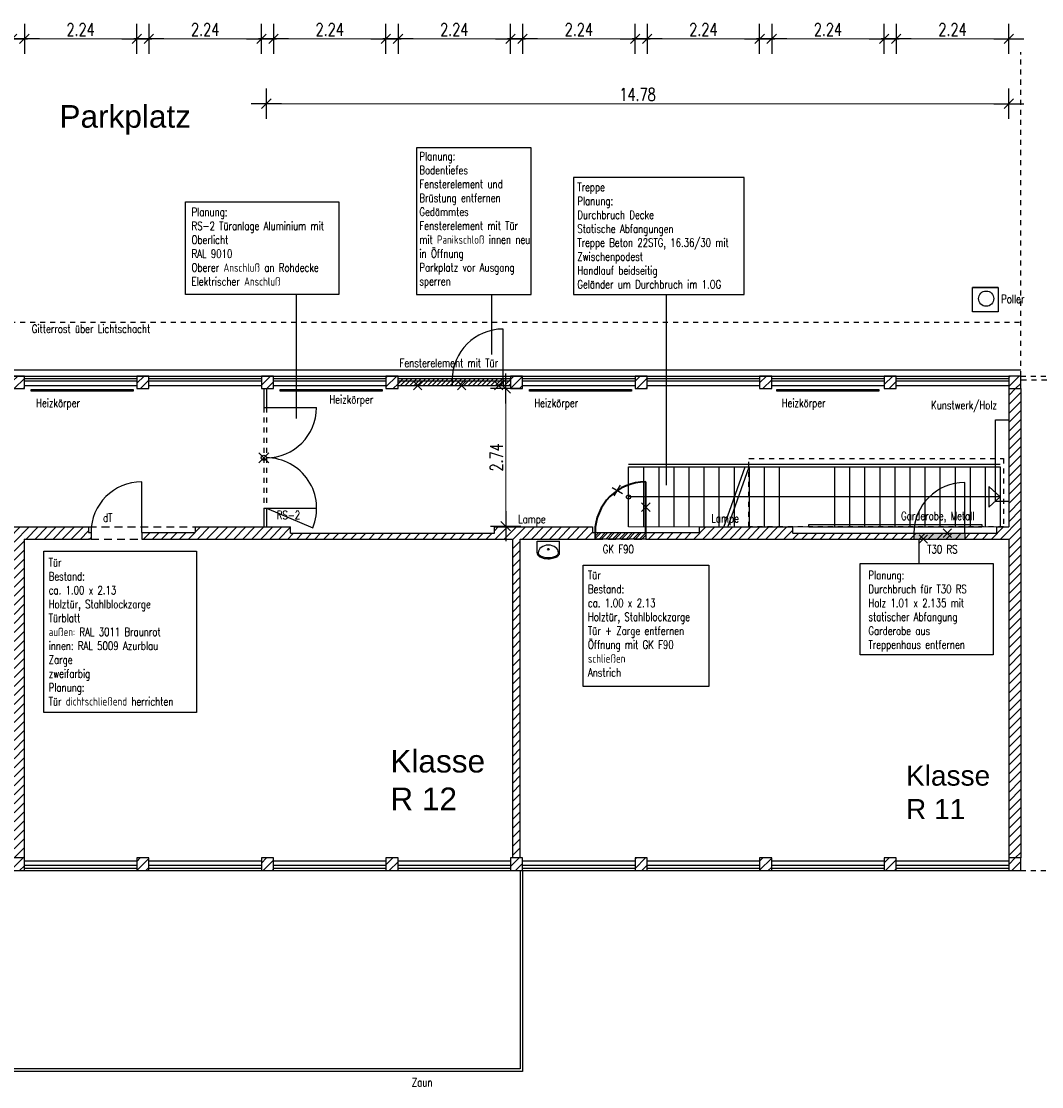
# Model space of a CAD drawing. Extents: x 30 to 188, y -145 to 605.
# Tile 9 of 23: x 75 to 95, y -7 to 14. Entities that reach past the tile are written whole.
import ezdxf

# ---------------------------------------------------------------- set-up
doc = ezdxf.new("R2010")
doc.units = 0
doc.header["$LTSCALE"] = 0.0125
doc.header["$PDMODE"] = 35
doc.header["$PDSIZE"] = 0.1
doc.linetypes.add('VERDECKT', pattern=[9.525, 6.35, -3.175])
for name, color, linetype in [('_dt', 10, 'Continuous'), ('A_Bemassung', 1, 'Continuous'), ('Abbruch', 50, 'Continuous'), ('Ansicht', 1, 'Continuous'), ('Fenster', 7, 'Continuous'), ('Grundriß', 2, 'Continuous'), ('Masznahmen', 7, 'Continuous'), ('Neubau', 10, 'Continuous'), ('Raumbezeichnung', 2, 'Continuous'), ('Schraffur', 8, 'Continuous'), ('Text', 7, 'Continuous'), ('Türen', 1, 'Continuous'), ('Unterzüge', 9, 'VERDECKT'), ('Versetzen', 80, 'Continuous'), ('Waschbecken', 9, 'Continuous')]:
    doc.layers.add(name, color=color, linetype=linetype)
doc.layers.add('A_Bemassungspunkte', color=1, linetype='Continuous', plot=False)
doc.styles.add('ROMAN', font='ARIAL.TTF')
doc.styles.add('romans-07', font='Romans.shx', dxfattribs={"width": 0.75})
doc.dimstyles.new('AEC Bemassung 1-100', dxfattribs={"dimtxt": 0.25, "dimasz": 0.3, "dimexe": 0.125, "dimexo": 0, "dimgap": 0.06, "dimtad": 1, "dimdec": 3, "dimrnd": 0.005, "dimzin": 12, "dimdsep": 46, "dimtxsty": 'romans-07', "dimblk": 'BPTICK', "dimcen": 0.125, "dimdle": 0.0625, "dimse1": 1, "dimse2": 1, "dimclrd": 1, "dimclre": 6, "dimclrt": 7, "dimazin": 0, "dimtfac": 1, "dimtdec": 3, "dimtix": 1, "dimtmove": 2, "dimatfit": 2, "dimldrblk": 'BPTICK', "dimfxl": 0, "dimtolj": 1, "dimtzin": 0, "dimlwd": 18, "dimlwe": 18, "dimarcsym": 0})

# ---------------------------------------------------------------- blocks, each defined once
blk = doc.blocks.new('SYMBOL_Waschbecken_1_2D')
for p, q in [((-0.225, -0.015), (0.225, -0.015)), ((-0.225, -0.248), (-0.225, -0.015)), ((0.225, -0.248), (0.225, -0.015))]:
    blk.add_line(p, q)
blk.add_circle((-0.001, -0.177), 0.0173)
for ratio, start_param, end_param in [(0.753549, 3.141593, 6.283185), (0.470674, 0, 3.141593)]:
    blk.add_ellipse((0, -0.248), major_axis=(-0.202, 0), ratio=ratio, start_param=start_param, end_param=end_param)
blk.add_open_spline([(-0.225, -0.248), (-0.225, -0.253), (-0.224, -0.257), (-0.223, -0.267), (-0.221, -0.271), (-0.217, -0.28), (-0.215, -0.284), (-0.21, -0.292), (-0.207, -0.296), (-0.197, -0.307), (-0.189, -0.314), (-0.172, -0.326), (-0.163, -0.331), (-0.142, -0.341), (-0.131, -0.345), (-0.107, -0.353), (-0.094, -0.356), (-0.069, -0.361), (-0.055, -0.363), (-0.021, -0.366), (0.001, -0.366), (0.043, -0.364), (0.063, -0.362), (0.102, -0.354), (0.121, -0.349), (0.15, -0.337), (0.162, -0.332), (0.181, -0.32), (0.189, -0.314), (0.201, -0.303), (0.206, -0.297), (0.214, -0.286), (0.218, -0.28), (0.222, -0.268), (0.224, -0.263), (0.225, -0.254), (0.225, -0.251), (0.225, -0.248)], degree=3, knots=[0, 0, 0, 0, 0.099114, 0.099114, 0.198227, 0.198227, 0.297341, 0.297341, 0.396455, 0.396455, 0.592207, 0.592207, 0.78796, 0.78796, 0.983712, 0.983712, 1.179465, 1.179465, 1.375217, 1.375217, 1.672137, 1.672137, 1.969056, 1.969056, 2.265976, 2.265976, 2.486894, 2.486894, 2.671702, 2.671702, 2.816525, 2.816525, 2.961349, 2.961349, 3.07256, 3.07256, 3.141593, 3.141593, 3.141593, 3.141593])
blk = doc.blocks.new('Akreuz')
at = {"layer": 'Abbruch', "color": 7}
for p, q in [((-0.12, 0), (0.12, 0)), ((0, 0.12), (0, -0.12))]:
    blk.add_line(p, q, dxfattribs=at)
blk = doc.blocks.new('BPTICK')
at = {"color": 0, "linetype": 'ByBlock'}
for p, q in [((0, -1), (0, 1)), ((-1, 0), (1, 0))]:
    blk.add_line(p, q, dxfattribs=at)
at = {"color": 2, "linetype": 'ByBlock'}
blk.add_line((-0.312, -0.312), (0.312, 0.312), dxfattribs=at)
blk = doc.blocks.new('*D96')
at = {"layer": 'A_Bemassung', "color": 1, "lineweight": 18}
blk.add_line((84.15, 6.714), (84.15, 4.576), dxfattribs=at)
at = {"layer": 'Defpoints', "color": 0}
for p in [(84.366, 7.014), (84.15, 4.276), (84.398, 4.276)]:
    blk.add_point(p, dxfattribs=at)
at = {"layer": 'A_Bemassung', "color": 1, "lineweight": 18, "xscale": 0.3, "yscale": 0.3, "zscale": 0.3}
for p, rotation in [((84.15, 7.014), 90), ((84.15, 4.276), 270)]:
    blk.add_blockref('BPTICK', p, dxfattribs=dict(at, rotation=rotation))
at = {"layer": 'A_Bemassung', "color": 7, "insert": (83.965, 5.645), "char_height": 0.25, "attachment_point": 5, "rotation": 90, "style": 'romans-07'}
blk.add_mtext('\\A1;2.74', dxfattribs=at)
blk = doc.blocks.new('*D97')
at = {"layer": 'A_Bemassung', "color": 1, "lineweight": 18}
blk.add_line((79.684, 12.685), (93.866, 12.685), dxfattribs=at)
at = {"layer": 'Defpoints', "color": 0}
for p in [(94.166, 13.137), (94.166, 12.685), (79.384, 12.254)]:
    blk.add_point(p, dxfattribs=at)
at = {"layer": 'A_Bemassung', "color": 1, "lineweight": 18, "xscale": 0.3, "yscale": 0.3, "zscale": 0.3, "rotation": 180}
blk.add_blockref('BPTICK', (79.384, 12.685), dxfattribs=at)
at = {"layer": 'A_Bemassung', "color": 1, "lineweight": 18, "xscale": 0.3, "yscale": 0.3, "zscale": 0.3}
blk.add_blockref('BPTICK', (94.166, 12.685), dxfattribs=at)
at = {"layer": 'A_Bemassung', "color": 7, "insert": (86.775, 12.87), "char_height": 0.25, "attachment_point": 5, "style": 'romans-07'}
blk.add_mtext('\\A1;14.78', dxfattribs=at)
blk = doc.blocks.new('*D101')
at = {"layer": 'A_Bemassung', "color": 1, "lineweight": 18}
blk.add_line((72.386, 13.976), (74.026, 13.976), dxfattribs=at)
at = {"layer": 'Defpoints', "color": 0}
for p in [(74.326, 13.976), (72.086, 7.264), (74.326, 7.264)]:
    blk.add_point(p, dxfattribs=at)
at = {"layer": 'A_Bemassung', "color": 1, "lineweight": 18, "xscale": 0.3, "yscale": 0.3, "zscale": 0.3, "rotation": 180}
blk.add_blockref('BPTICK', (72.086, 13.976), dxfattribs=at)
at = {"layer": 'A_Bemassung', "color": 1, "lineweight": 18, "xscale": 0.3, "yscale": 0.3, "zscale": 0.3}
blk.add_blockref('BPTICK', (74.326, 13.976), dxfattribs=at)
at = {"layer": 'A_Bemassung', "color": 7, "insert": (73.206, 14.161), "char_height": 0.25, "attachment_point": 5, "style": 'romans-07'}
blk.add_mtext('\\A1;2.24', dxfattribs=at)
blk = doc.blocks.new('*D102')
at = {"layer": 'A_Bemassung', "color": 1, "lineweight": 18}
blk.add_line((74.866, 13.976), (76.506, 13.976), dxfattribs=at)
at = {"layer": 'Defpoints', "color": 0}
for p in [(76.806, 13.976), (74.566, 7.264), (76.806, 7.264)]:
    blk.add_point(p, dxfattribs=at)
at = {"layer": 'A_Bemassung', "color": 1, "lineweight": 18, "xscale": 0.3, "yscale": 0.3, "zscale": 0.3, "rotation": 180}
blk.add_blockref('BPTICK', (74.566, 13.976), dxfattribs=at)
at = {"layer": 'A_Bemassung', "color": 1, "lineweight": 18, "xscale": 0.3, "yscale": 0.3, "zscale": 0.3}
blk.add_blockref('BPTICK', (76.806, 13.976), dxfattribs=at)
at = {"layer": 'A_Bemassung', "color": 7, "insert": (75.686, 14.161), "char_height": 0.25, "attachment_point": 5, "style": 'romans-07'}
blk.add_mtext('\\A1;2.24', dxfattribs=at)
blk = doc.blocks.new('*D103')
at = {"layer": 'A_Bemassung', "color": 1, "lineweight": 18}
blk.add_line((77.346, 13.976), (78.986, 13.976), dxfattribs=at)
at = {"layer": 'Defpoints', "color": 0}
for p in [(79.286, 13.976), (77.046, 7.264), (79.286, 7.264)]:
    blk.add_point(p, dxfattribs=at)
at = {"layer": 'A_Bemassung', "color": 1, "lineweight": 18, "xscale": 0.3, "yscale": 0.3, "zscale": 0.3, "rotation": 180}
blk.add_blockref('BPTICK', (77.046, 13.976), dxfattribs=at)
at = {"layer": 'A_Bemassung', "color": 1, "lineweight": 18, "xscale": 0.3, "yscale": 0.3, "zscale": 0.3}
blk.add_blockref('BPTICK', (79.286, 13.976), dxfattribs=at)
at = {"layer": 'A_Bemassung', "color": 7, "insert": (78.166, 14.161), "char_height": 0.25, "attachment_point": 5, "style": 'romans-07'}
blk.add_mtext('\\A1;2.24', dxfattribs=at)
blk = doc.blocks.new('*D104')
at = {"layer": 'A_Bemassung', "color": 1, "lineweight": 18}
blk.add_line((79.826, 13.976), (81.466, 13.976), dxfattribs=at)
at = {"layer": 'Defpoints', "color": 0}
for p in [(81.766, 13.976), (79.526, 7.264), (81.766, 7.264)]:
    blk.add_point(p, dxfattribs=at)
at = {"layer": 'A_Bemassung', "color": 1, "lineweight": 18, "xscale": 0.3, "yscale": 0.3, "zscale": 0.3, "rotation": 180}
blk.add_blockref('BPTICK', (79.526, 13.976), dxfattribs=at)
at = {"layer": 'A_Bemassung', "color": 1, "lineweight": 18, "xscale": 0.3, "yscale": 0.3, "zscale": 0.3}
blk.add_blockref('BPTICK', (81.766, 13.976), dxfattribs=at)
at = {"layer": 'A_Bemassung', "color": 7, "insert": (80.646, 14.161), "char_height": 0.25, "attachment_point": 5, "style": 'romans-07'}
blk.add_mtext('\\A1;2.24', dxfattribs=at)
blk = doc.blocks.new('*D105')
at = {"layer": 'A_Bemassung', "color": 1, "lineweight": 18}
blk.add_line((82.306, 13.976), (83.946, 13.976), dxfattribs=at)
at = {"layer": 'Defpoints', "color": 0}
for p in [(84.246, 13.976), (82.006, 7.264), (84.246, 7.264)]:
    blk.add_point(p, dxfattribs=at)
at = {"layer": 'A_Bemassung', "color": 1, "lineweight": 18, "xscale": 0.3, "yscale": 0.3, "zscale": 0.3, "rotation": 180}
blk.add_blockref('BPTICK', (82.006, 13.976), dxfattribs=at)
at = {"layer": 'A_Bemassung', "color": 1, "lineweight": 18, "xscale": 0.3, "yscale": 0.3, "zscale": 0.3}
blk.add_blockref('BPTICK', (84.246, 13.976), dxfattribs=at)
at = {"layer": 'A_Bemassung', "color": 7, "insert": (83.126, 14.161), "char_height": 0.25, "attachment_point": 5, "style": 'romans-07'}
blk.add_mtext('\\A1;2.24', dxfattribs=at)
blk = doc.blocks.new('*D106')
at = {"layer": 'A_Bemassung', "color": 1, "lineweight": 18}
blk.add_line((84.786, 13.976), (86.426, 13.976), dxfattribs=at)
at = {"layer": 'Defpoints', "color": 0}
for p in [(86.726, 13.976), (84.486, 7.264), (86.726, 7.264)]:
    blk.add_point(p, dxfattribs=at)
at = {"layer": 'A_Bemassung', "color": 1, "lineweight": 18, "xscale": 0.3, "yscale": 0.3, "zscale": 0.3, "rotation": 180}
blk.add_blockref('BPTICK', (84.486, 13.976), dxfattribs=at)
at = {"layer": 'A_Bemassung', "color": 1, "lineweight": 18, "xscale": 0.3, "yscale": 0.3, "zscale": 0.3}
blk.add_blockref('BPTICK', (86.726, 13.976), dxfattribs=at)
at = {"layer": 'A_Bemassung', "color": 7, "insert": (85.606, 14.161), "char_height": 0.25, "attachment_point": 5, "style": 'romans-07'}
blk.add_mtext('\\A1;2.24', dxfattribs=at)
blk = doc.blocks.new('*D107')
at = {"layer": 'A_Bemassung', "color": 1, "lineweight": 18}
blk.add_line((87.266, 13.976), (88.906, 13.976), dxfattribs=at)
at = {"layer": 'Defpoints', "color": 0}
for p in [(89.206, 13.976), (86.966, 7.264), (89.206, 7.264)]:
    blk.add_point(p, dxfattribs=at)
at = {"layer": 'A_Bemassung', "color": 1, "lineweight": 18, "xscale": 0.3, "yscale": 0.3, "zscale": 0.3, "rotation": 180}
blk.add_blockref('BPTICK', (86.966, 13.976), dxfattribs=at)
at = {"layer": 'A_Bemassung', "color": 1, "lineweight": 18, "xscale": 0.3, "yscale": 0.3, "zscale": 0.3}
blk.add_blockref('BPTICK', (89.206, 13.976), dxfattribs=at)
at = {"layer": 'A_Bemassung', "color": 7, "insert": (88.086, 14.161), "char_height": 0.25, "attachment_point": 5, "style": 'romans-07'}
blk.add_mtext('\\A1;2.24', dxfattribs=at)
blk = doc.blocks.new('*D108')
at = {"layer": 'A_Bemassung', "color": 1, "lineweight": 18}
blk.add_line((89.746, 13.976), (91.386, 13.976), dxfattribs=at)
at = {"layer": 'Defpoints', "color": 0}
for p in [(91.686, 13.976), (89.446, 7.264), (91.686, 7.264)]:
    blk.add_point(p, dxfattribs=at)
at = {"layer": 'A_Bemassung', "color": 1, "lineweight": 18, "xscale": 0.3, "yscale": 0.3, "zscale": 0.3, "rotation": 180}
blk.add_blockref('BPTICK', (89.446, 13.976), dxfattribs=at)
at = {"layer": 'A_Bemassung', "color": 1, "lineweight": 18, "xscale": 0.3, "yscale": 0.3, "zscale": 0.3}
blk.add_blockref('BPTICK', (91.686, 13.976), dxfattribs=at)
at = {"layer": 'A_Bemassung', "color": 7, "insert": (90.566, 14.161), "char_height": 0.25, "attachment_point": 5, "style": 'romans-07'}
blk.add_mtext('\\A1;2.24', dxfattribs=at)
blk = doc.blocks.new('*D109')
at = {"layer": 'A_Bemassung', "color": 1, "lineweight": 18}
blk.add_line((92.226, 13.976), (93.866, 13.976), dxfattribs=at)
at = {"layer": 'Defpoints', "color": 0}
for p in [(94.166, 13.976), (91.926, 7.264), (94.166, 7.264)]:
    blk.add_point(p, dxfattribs=at)
at = {"layer": 'A_Bemassung', "color": 1, "lineweight": 18, "xscale": 0.3, "yscale": 0.3, "zscale": 0.3, "rotation": 180}
blk.add_blockref('BPTICK', (91.926, 13.976), dxfattribs=at)
at = {"layer": 'A_Bemassung', "color": 1, "lineweight": 18, "xscale": 0.3, "yscale": 0.3, "zscale": 0.3}
blk.add_blockref('BPTICK', (94.166, 13.976), dxfattribs=at)
at = {"layer": 'A_Bemassung', "color": 7, "insert": (93.046, 14.161), "char_height": 0.25, "attachment_point": 5, "style": 'romans-07'}
blk.add_mtext('\\A1;2.24', dxfattribs=at)

msp = doc.modelspace()

# ---------------------------------------------------------------- hatches: boundary and pattern name
at = {"layer": 'Abbruch'}
h = msp.add_hatch(dxfattribs=at)
h.set_pattern_fill('ANSI31', color=256, scale=0.02, style=0)
h.paths.add_polyline_path([(83.0867, 7.1885, -0.0061888), (83.087, 7.2135), (82.006, 7.2135), (82.006, 7.1635), (83.0867, 7.1635)])
h.paths.add_polyline_path([(83.0867, 7.1635), (82.006, 7.1635), (82.006, 7.0735), (83.0867, 7.0735)])
h.paths.add_polyline_path([(84.0967, 7.2135), (83.087, 7.2135, 0.0061888), (83.0867, 7.1885), (83.0867, 7.1635), (84.0967, 7.1635), (84.0967, 7.1885)])
h.paths.add_polyline_path([(84.0967, 7.1635), (83.0867, 7.1635), (83.0867, 7.0735), (84.0967, 7.0735)])
h.paths.add_polyline_path([(84.246, 7.2135), (84.0967, 7.2135), (84.0967, 7.1885), (84.0967, 7.1635), (84.246, 7.1635)])
h.paths.add_polyline_path([(84.246, 7.1635), (84.0967, 7.1635), (84.0967, 7.0735), (84.246, 7.0735)])
msp.add_hatch(color=256, dxfattribs=at).paths.add_polyline_path([(92.2787, 4.1335), (92.2787, 4.0185), (93.2887, 4.0185), (93.2887, 4.1335)])
at = {"layer": 'Neubau'}
h = msp.add_hatch(dxfattribs=at)
h.set_pattern_fill('ANSI32', color=256, scale=0.01, angle=180, style=0)
h.paths.add_polyline_path([(86.9385, 4.1485), (85.9285, 4.1485), (85.9285, 4.0185), (86.9385, 4.0185)])
at = {"layer": 'Schraffur'}
h = msp.add_hatch(dxfattribs=at)
h.set_pattern_fill('ANSI31', color=256, scale=0.04, angle=180, style=0)
h.paths.add_polyline_path([(67.126, 7.2635), (66.886, 7.2635), (66.886, 7.0135), (67.126, 7.0135)])
h.paths.add_polyline_path([(69.606, 7.2635), (69.366, 7.2635), (69.366, 7.0135), (69.606, 7.0135)])
h.paths.add_polyline_path([(72.086, 7.2635), (71.846, 7.2635), (71.846, 7.0135), (72.086, 7.0135)])
h.paths.add_polyline_path([(74.566, 7.2635), (74.326, 7.2635), (74.326, 7.0135), (74.566, 7.0135)])
h.paths.add_polyline_path([(77.046, 7.2635), (76.806, 7.2635), (76.806, 7.0135), (77.046, 7.0135)])
h.paths.add_polyline_path([(79.526, 7.2635), (79.286, 7.2635), (79.286, 7.0135), (79.526, 7.0135)])
h.paths.add_polyline_path([(64.646, 7.2635), (64.281, 7.2635), (64.281, 7.4635), (63.831, 7.4635), (63.831, 7.0135), (64.646, 7.0135)])
h.paths.add_polyline_path([(64.2385, 12.5385), (63.9985, 12.5385), (63.9985, 9.2135), (64.031, 9.2135), (64.2385, 9.2135)])
h = msp.add_hatch(dxfattribs=at)
h.set_pattern_fill('ANSI31', color=256, scale=0.04, angle=180, style=0)
h.paths.add_polyline_path([(91.926, 7.2635), (91.686, 7.2635), (91.686, 7.0135), (91.926, 7.0135)])
h.paths.add_polyline_path([(94.406, 7.2635), (94.166, 7.2635), (94.166, 7.0135), (94.406, 7.0135)])
h.paths.add_polyline_path([(89.446, 7.2635), (89.206, 7.2635), (89.206, 7.0135), (89.446, 7.0135)])
h.paths.add_polyline_path([(86.966, 7.2635), (86.726, 7.2635), (86.726, 7.0135), (86.966, 7.0135)])
h.paths.add_polyline_path([(84.486, 7.2635), (84.246, 7.2635), (84.246, 7.0135), (84.486, 7.0135)])
h.paths.add_polyline_path([(82.006, 7.2635), (81.766, 7.2635), (81.766, 7.0135), (82.006, 7.0135)])
h = msp.add_hatch(dxfattribs=at)
h.set_pattern_fill('ANSI31', color=256, scale=0.04, angle=180, style=0)
h.paths.add_polyline_path([(94.166, 4.2585), (93.926, 4.2585), (93.926, 4.1335), (93.2887, 4.1335), (93.2887, 4.0185), (94.166, 4.0185), (94.166, -2.3315), (94.406, -2.3315), (94.406, 7.0135), (94.166, 7.0135)])
h = msp.add_hatch(dxfattribs=at)
h.set_pattern_fill('ANSI31', color=256, scale=0.04, angle=180, style=0)
h.paths.add_polyline_path([(75.8935, 4.1485), (75.841, 4.1485), (75.841, 4.2585), (72.961, 4.2585), (72.961, 4.1485), (71.8985, 4.1485), (71.8985, 4.0185), (74.361, 4.0185), (74.361, -2.3315), (74.561, -2.3315), (74.561, 4.0185), (75.861, 4.0185), (75.8935, 4.0185)])
h = msp.add_hatch(dxfattribs=at)
h.set_pattern_fill('ANSI31', color=256, scale=0.04, angle=180, style=0)
h.paths.add_polyline_path([(85.9285, 4.1485), (85.876, 4.1485), (85.876, 4.2585), (83.926, 4.2585), (83.926, 4.1335), (79.866, 4.1335), (79.866, 4.2585), (77.966, 4.2585), (77.966, 4.1485), (76.9035, 4.1485), (76.9035, 4.0185), (84.291, 4.0185), (84.291, -2.3315), (84.441, -2.3315), (84.441, 4.0185), (85.9285, 4.0185)])
h = msp.add_hatch(dxfattribs=at)
h.set_pattern_fill('ANSI31', color=256, scale=0.04, angle=180, style=0)
h.paths.add_polyline_path([(92.4346, 4.1335), (89.866, 4.1335), (89.866, 4.2585), (88.001, 4.2585), (88.001, 4.1485), (86.9385, 4.1485), (86.9385, 4.0185), (86.9526, 4.0185), (92.4346, 4.0185)])
h.paths.add_polyline_path([(92.4346, 4.1335), (92.4346, 4.0185), (93.4446, 4.0185), (93.4446, 4.1335)])
h = msp.add_hatch(dxfattribs=at)
h.set_pattern_fill('ANSI31', color=256, scale=0.04, angle=180, style=0)
h.paths.add_polyline_path([(72.086, -2.3315), (71.846, -2.3315), (71.846, -2.5815), (72.086, -2.5815)])
h.paths.add_polyline_path([(74.566, -2.3315), (74.326, -2.3315), (74.326, -2.5815), (74.566, -2.5815)])
h = msp.add_hatch(dxfattribs=at)
h.set_pattern_fill('ANSI31', color=256, scale=0.04, angle=180, style=0)
h.paths.add_polyline_path([(77.046, -2.3315), (76.806, -2.3315), (76.806, -2.5815), (77.046, -2.5815)])
h.paths.add_polyline_path([(79.526, -2.3315), (79.286, -2.3315), (79.286, -2.5815), (79.526, -2.5815)])
h.paths.add_polyline_path([(82.006, -2.3315), (81.766, -2.3315), (81.766, -2.5815), (82.006, -2.5815)])
h = msp.add_hatch(dxfattribs=at)
h.set_pattern_fill('ANSI31', color=256, scale=0.04, angle=180, style=0)
h.paths.add_polyline_path([(84.486, -2.3315), (84.246, -2.3315), (84.246, -2.5815), (84.486, -2.5815)])
h.paths.add_polyline_path([(86.966, -2.3315), (86.726, -2.3315), (86.726, -2.5815), (86.966, -2.5815)])
h.paths.add_polyline_path([(89.446, -2.3315), (89.206, -2.3315), (89.206, -2.5815), (89.446, -2.5815)])
h.paths.add_polyline_path([(91.926, -2.3315), (91.686, -2.3315), (91.686, -2.5815), (91.926, -2.5815)])
h.paths.add_polyline_path([(94.406, -2.3315), (94.166, -2.3315), (94.166, -2.5815), (94.406, -2.5815)])

# ---------------------------------------------------------------- linework, layer by layer
at = {"layer": 'A_Bemassungspunkte'}
msp.add_point((79.3343, 5.636), dxfattribs=at)
at = {"layer": 'Abbruch', "lineweight": 40}
msp.add_line((86.9385, 4.1485), (86.9385, 5.1585), dxfattribs=at)
at = {"layer": 'Abbruch', "color": 7}
for p, q in [((92.2787, 4.1335), (92.2787, 4.0185)), ((93.2887, 4.1335), (93.2887, 4.0185))]:
    msp.add_line(p, q, dxfattribs=at)
at = {"layer": 'Abbruch', "lineweight": 40}
msp.add_arc((86.9385, 4.1485), 1.01, 90, 180, dxfattribs=at)
at = {"layer": 'Ansicht'}
for p, q in [((64.281, 7.3835), (94.406, 7.3835)), ((64.646, 7.2635), (94.166, 7.2635)), ((74.566, 7.0735), (76.806, 7.0735)), ((77.046, 7.0735), (79.286, 7.0735)), ((79.526, 7.0735), (81.766, 7.0735)), ((82.006, 7.0735), (84.246, 7.0735)), ((84.486, 7.0735), (86.726, 7.0735)), ((86.966, 7.0735), (89.206, 7.0735)), ((89.446, 7.0735), (91.686, 7.0735)), ((91.926, 7.0735), (94.166, 7.0735)), ((74.566, -2.3915), (76.806, -2.3915)), ((77.046, -2.3915), (79.286, -2.3915)), ((79.526, -2.3915), (81.766, -2.3915)), ((82.006, -2.3915), (84.246, -2.3915)), ((84.486, -2.3915), (86.726, -2.3915)), ((86.966, -2.3915), (89.206, -2.3915)), ((89.446, -2.3915), (91.686, -2.3915)), ((91.926, -2.3915), (94.166, -2.3915)), ((54.066, -2.5815), (94.166, -2.5815))]:
    msp.add_line(p, q, dxfattribs=at)
at = {"layer": 'Fenster'}
for p, q in [((74.566, 7.2135), (76.806, 7.2135)), ((77.046, 7.2135), (79.286, 7.2135)), ((79.526, 7.2135), (81.766, 7.2135)), ((84.486, 7.2135), (86.726, 7.2135)), ((86.966, 7.2135), (89.206, 7.2135)), ((89.446, 7.2135), (91.686, 7.2135)), ((91.926, 7.2135), (94.166, 7.2135)), ((76.806, 7.1635), (74.566, 7.1635)), ((79.286, 7.1635), (77.046, 7.1635)), ((81.766, 7.1635), (79.526, 7.1635)), ((86.726, 7.1635), (84.486, 7.1635)), ((89.206, 7.1635), (86.966, 7.1635)), ((91.686, 7.1635), (89.446, 7.1635)), ((94.166, 7.1635), (91.926, 7.1635)), ((76.806, -2.4815), (74.566, -2.4815)), ((74.566, -2.5315), (76.806, -2.5315)), ((79.286, -2.4815), (77.046, -2.4815)), ((77.046, -2.5315), (79.286, -2.5315)), ((81.766, -2.4815), (79.526, -2.4815)), ((79.526, -2.5315), (81.766, -2.5315)), ((84.246, -2.4815), (82.006, -2.4815)), ((82.006, -2.5315), (84.246, -2.5315)), ((86.726, -2.4815), (84.486, -2.4815)), ((84.486, -2.5315), (86.726, -2.5315)), ((89.206, -2.4815), (86.966, -2.4815)), ((86.966, -2.5315), (89.206, -2.5315)), ((91.686, -2.4815), (89.446, -2.4815)), ((89.446, -2.5315), (91.686, -2.5315)), ((94.166, -2.4815), (91.926, -2.4815)), ((91.926, -2.5315), (94.166, -2.5315))]:
    msp.add_line(p, q, dxfattribs=at)
for points in [[(93.4462, 9.029), (93.9578, 9.029), (93.9578, 9.029), (93.4462, 9.029)], [(93.4462, 9.029), (93.9546, 9.029), (93.9546, 8.5401), (93.4462, 8.5401)], [(74.7022, 6.9972), (76.7314, 6.9972), (76.7314, 6.9597), (74.7022, 6.9597)], [(79.6622, 6.9972), (81.6914, 6.9972), (81.6914, 6.9597), (79.6622, 6.9597)]]:
    msp.add_lwpolyline(points, close=True, dxfattribs=at)
msp.add_circle((93.7165, 8.8038), 0.1518, dxfattribs=at)
at = {"layer": 'Grundriß'}
for p, q in [((94.166, 7.0135), (94.166, 4.2585)), ((94.406, 7.0135), (94.406, -2.3315)), ((72.961, 4.2585), (75.841, 4.2585)), ((75.841, 4.2585), (75.841, 4.1485)), ((77.966, 4.2585), (77.966, 4.1485)), ((77.966, 4.2585), (79.866, 4.2585)), ((79.866, 4.1335), (79.866, 4.2585)), ((83.926, 4.1335), (83.926, 4.2585)), ((83.926, 4.2585), (85.876, 4.2585)), ((85.876, 4.2585), (85.876, 4.1485)), ((88.001, 4.2585), (88.001, 4.1485)), ((88.001, 4.2585), (89.866, 4.2585)), ((89.866, 4.1335), (89.866, 4.2585)), ((93.926, 4.1335), (93.926, 4.2585)), ((93.926, 4.2585), (94.166, 4.2585)), ((75.841, 4.1485), (75.8935, 4.1485)), ((75.8935, 4.1485), (75.8935, 4.0185)), ((76.9035, 4.1485), (77.966, 4.1485)), ((76.9035, 4.1485), (76.9035, 4.0185)), ((79.866, 4.1335), (83.926, 4.1335)), ((85.876, 4.1485), (85.9285, 4.1485)), ((85.9285, 4.1485), (85.9285, 4.0185)), ((86.9385, 4.1485), (88.001, 4.1485)), ((86.9385, 4.1485), (86.9385, 4.0185)), ((89.866, 4.1335), (93.926, 4.1335)), ((74.561, 4.0185), (74.561, -2.3315)), ((74.561, 4.0185), (75.861, 4.0185)), ((75.8935, 4.0185), (75.841, 4.0185)), ((76.9035, 4.0185), (84.291, 4.0185)), ((84.291, -2.3315), (84.291, 4.0185)), ((84.441, -2.3315), (84.441, 4.0185)), ((84.441, 4.0185), (85.9285, 4.0185)), ((86.9385, 4.0185), (94.166, 4.0185)), ((94.166, 4.0185), (94.166, -2.3315))]:
    msp.add_line(p, q, dxfattribs=at)
at = {"layer": 'Grundriß', "color": 7}
for p, q in [((84.436, -2.5815), (84.436, -6.5315)), ((84.486, -2.5815), (84.486, -6.5815)), ((84.436, -6.5315), (54.3404, -6.5315)), ((84.486, -6.5815), (54.2904, -6.5815))]:
    msp.add_line(p, q, dxfattribs=at)
at = {"layer": 'Grundriß'}
for points in [[(74.326, 7.2635), (74.326, 7.0135), (74.566, 7.0135), (74.566, 7.2635)], [(76.806, 7.2635), (76.806, 7.0135), (77.046, 7.0135), (77.046, 7.2635)], [(79.286, 7.2635), (79.286, 7.0135), (79.526, 7.0135), (79.526, 7.2635)], [(81.766, 7.2635), (81.766, 7.0135), (82.006, 7.0135), (82.006, 7.2635)], [(84.246, 7.2635), (84.246, 7.0135), (84.486, 7.0135), (84.486, 7.2635)], [(86.726, 7.2635), (86.726, 7.0135), (86.966, 7.0135), (86.966, 7.2635)], [(89.206, 7.2635), (89.206, 7.0135), (89.446, 7.0135), (89.446, 7.2635)], [(91.686, 7.2635), (91.686, 7.0135), (91.926, 7.0135), (91.926, 7.2635)], [(94.166, 7.2635), (94.166, 7.0135), (94.406, 7.0135), (94.406, 7.2635)], [(74.326, -2.3315), (74.326, -2.5815), (74.566, -2.5815), (74.566, -2.3315)], [(76.806, -2.3315), (76.806, -2.5815), (77.046, -2.5815), (77.046, -2.3315)], [(79.286, -2.3315), (79.286, -2.5815), (79.526, -2.5815), (79.526, -2.3315)], [(81.766, -2.3315), (81.766, -2.5815), (82.006, -2.5815), (82.006, -2.3315)], [(84.246, -2.3315), (84.246, -2.5815), (84.486, -2.5815), (84.486, -2.3315)], [(86.726, -2.3315), (86.726, -2.5815), (86.966, -2.5815), (86.966, -2.3315)], [(89.206, -2.3315), (89.206, -2.5815), (89.446, -2.5815), (89.446, -2.3315)], [(91.686, -2.3315), (91.686, -2.5815), (91.926, -2.5815), (91.926, -2.3315)], [(94.166, -2.3315), (94.166, -2.5815), (94.406, -2.5815), (94.406, -2.3315)]]:
    msp.add_lwpolyline(points, close=True, dxfattribs=at)
at = {"layer": 'Masznahmen'}
for p, q in [((79.975, 8.8894), (79.975, 6.4174)), ((83.8695, 8.8894), (83.8695, 7.6901)), ((87.3422, 8.8894), (87.3422, 5.0935)), ((92.3842, 3.5299), (92.3842, 4.0185))]:
    msp.add_line(p, q, dxfattribs=at)
for points in [[(82.3772, 8.8894), (84.6578, 8.8894), (84.6578, 11.8044), (82.3772, 11.8044)], [(85.5028, 8.8894), (88.8993, 8.8894), (88.8993, 11.2154), (85.5028, 11.2154)], [(77.7722, 10.7333), (80.8263, 10.7333), (80.8263, 8.8894), (77.7722, 8.8894)], [(74.9525, 3.7774), (77.9964, 3.7774), (77.9964, 0.5635), (74.9525, 0.5635)], [(85.6913, 3.497), (88.1959, 3.497), (88.1959, 1.0811), (85.6913, 1.0811)], [(91.2048, 3.5299), (93.8566, 3.5299), (93.8566, 1.7158), (91.2048, 1.7158)]]:
    msp.add_lwpolyline(points, close=True, dxfattribs=at)
at = {"layer": 'Neubau'}
for p, q in [((84.0967, 7.1885), (84.0967, 8.1985)), ((82.006, 7.2135), (84.246, 7.2135)), ((79.3343, 7.0135), (79.3343, 6.636)), ((79.3843, 7.0135), (79.3843, 6.636)), ((84.246, 7.1635), (82.006, 7.1635)), ((83.0867, 7.1885), (83.0867, 7.0735)), ((84.0967, 7.1885), (84.0967, 7.0735)), ((79.3343, 6.636), (80.3843, 6.636)), ((86.596, 5.5085), (93.996, 5.5085)), ((86.596, 5.4585), (93.996, 5.4585)), ((86.596, 4.2585), (86.596, 5.4585)), ((86.896, 5.4585), (86.896, 4.2585)), ((87.196, 5.4585), (87.196, 4.2585)), ((87.496, 5.4585), (87.496, 4.2585)), ((87.796, 5.4585), (87.796, 4.2585)), ((88.096, 5.4585), (88.096, 4.2585)), ((88.396, 5.4585), (88.396, 4.2585)), ((88.4948, 4.2572), (88.9177, 5.4585)), ((88.5731, 4.2572), (88.996, 5.4585)), ((88.696, 5.4585), (88.696, 4.2585)), ((88.996, 5.4585), (88.996, 4.2585)), ((89.296, 5.4585), (89.296, 4.2585)), ((89.596, 5.4585), (89.596, 4.2585)), ((90.696, 5.4585), (90.696, 4.2585)), ((90.996, 5.4585), (90.996, 4.2585)), ((91.296, 5.4585), (91.296, 4.2585)), ((91.596, 5.4585), (91.596, 4.2585)), ((91.896, 5.4585), (91.896, 4.2585)), ((92.196, 5.4585), (92.196, 4.2585)), ((92.496, 5.4585), (92.496, 4.2585)), ((92.796, 5.4585), (92.796, 4.2585)), ((93.096, 5.4585), (93.096, 4.2585)), ((93.396, 5.4585), (93.396, 4.2585)), ((93.696, 5.4585), (93.696, 4.2585)), ((93.996, 5.4585), (93.996, 4.2537)), ((93.996, 5.4585), (93.996, 4.2585)), ((93.2887, 4.1335), (93.2887, 5.1435)), ((93.7708, 5.0623), (93.996, 4.8585)), ((93.7708, 5.0623), (93.7708, 4.6547)), ((93.996, 4.8561), (86.596, 4.8561)), ((93.7708, 4.6547), (93.996, 4.8561)), ((79.3343, 4.636), (80.3843, 4.636)), ((79.3343, 4.636), (79.3343, 4.2585)), ((79.3843, 4.636), (79.3843, 4.2585)), ((79.3843, 4.636), (80.3073, 4.2413)), ((94.0121, 4.2537), (86.596, 4.2585)), ((85.9285, 4.1485), (86.9385, 4.1485)), ((85.9285, 4.0185), (85.9285, 4.1485)), ((86.9385, 4.1485), (86.9385, 4.0185)), ((86.9385, 4.0185), (85.9285, 4.0185))]:
    msp.add_line(p, q, dxfattribs=at)
at = {"layer": 'Neubau', "linetype": 'VERDECKT'}
for p, q in [((79.3343, 6.636), (79.3343, 4.636)), ((79.3843, 6.636), (79.3843, 4.636))]:
    msp.add_line(p, q, dxfattribs=at)
at = {"layer": 'Neubau', "color": 9, "linetype": 'VERDECKT'}
msp.add_lwpolyline([(88.994, 5.6209), (94.0646, 5.6209), (94.0646, 4.2585), (88.994, 4.2585)], close=True, dxfattribs=at)
at = {"layer": 'Neubau'}
msp.add_circle((86.596, 4.8561), 0.0408, dxfattribs=at)
for centre, radius, start, end in [((84.0967, 7.1885), 1.01, 90, 180), ((79.3843, 6.636), 1, 270, 0), ((79.3827, 4.6322), 1.0038, 337.07956, 89.91006), ((93.2887, 4.1335), 1.01, 90, 180)]:
    msp.add_arc(centre, radius, start, end, dxfattribs=at)
at = {"layer": 'Text', "color": 7, "linetype": 'Continuous', "ltscale": 2.4384}
for points in [[(84.6222, 6.9972), (86.6514, 6.9972), (86.6514, 6.9597), (84.6222, 6.9597)], [(89.5475, 6.9972), (91.5767, 6.9972), (91.5767, 6.9597), (89.5475, 6.9597)]]:
    msp.add_lwpolyline(points, close=True, dxfattribs=at)
at = {"layer": 'Türen'}
msp.add_line((76.9035, 4.1485), (76.9035, 5.1585), dxfattribs=at)
msp.add_arc((76.9035, 4.1485), 1.01, 90, 180, dxfattribs=at)
at = {"layer": 'Unterzüge'}
for p, q in [((94.406, 7.2635), (94.406, 13.713)), ((64.281, 8.3385), (94.406, 8.3385))]:
    msp.add_line(p, q, dxfattribs=at)
at = {"layer": 'Unterzüge', "ltscale": 0.3}
for p, q in [((94.406, 7.2635), (99.126, 7.2635)), ((94.4211, 7.1877), (99.1411, 7.1877)), ((94.406, -2.5815), (99.126, -2.5815))]:
    msp.add_line(p, q, dxfattribs=at)
at = {"layer": 'Unterzüge', "ltscale": 2}
for p, q in [((75.841, 4.2585), (77.966, 4.2585)), ((85.9285, 4.1485), (86.9385, 4.1485)), ((75.8935, 4.0185), (76.9035, 4.0185)), ((85.9285, 4.0185), (86.9526, 4.0185))]:
    msp.add_line(p, q, dxfattribs=at)
at = {"layer": 'Versetzen', "linetype": 'Continuous', "ltscale": 2.4384}
msp.add_lwpolyline([(93.9025, 6.3899), (94.166, 6.3899), (94.166, 4.7637), (93.9025, 4.7637)], close=True, dxfattribs=at)
at = {"layer": 'Versetzen'}
msp.add_lwpolyline([(90.1858, 4.3079), (93.6288, 4.3079), (93.6288, 4.2569), (90.1858, 4.2569)], close=True, dxfattribs=at)

# ---------------------------------------------------------------- block references
at = {"layer": 'Abbruch'}
for p, rotation in [((82.3977, 7.0735), 45), ((83.273, 7.0735), 45), ((84.0089, 7.0735), 45), ((86.3727, 4.9852), 59.99999999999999), ((86.9385, 4.6535), 45), ((92.9426, 4.1335), 45), ((92.4649, 4.0185), 45)]:
    msp.add_blockref('Akreuz', p, dxfattribs=dict(at, rotation=rotation))
at = {"layer": 'Waschbecken'}
msp.add_blockref('SYMBOL_Waschbecken_1_2D', (84.9992, 3.9924), dxfattribs=at)

# ---------------------------------------------------------------- texts
at = {"layer": '_dt', "linetype": 'Continuous', "ltscale": 2.4384, "style": 'romans-07', "width": 0.75}
for s, p in [('Fensterelement mit Tür', (82.0358, 7.4406)), ('dT', (76.1333, 4.3581)), ('GK F90', (86.0818, 3.734)), ('T30 RS', (92.5427, 3.733))]:
    msp.add_text(s, height=0.166, dxfattribs=at).set_placement(p)
at = {"layer": 'Masznahmen', "linetype": 'Continuous', "ltscale": 2.4384, "char_height": 0.166, "attachment_point": 1, "style": 'romans-07'}
for s, insert, width in [('Planung:\\PBodentiefes Fensterelement und Brüstung entfernen\\PGedämmtes Fensterelement mit Tür mit Panikschloß innen neu in Öffnung\\PParkplatz vor Ausgang sperren', (82.4321, 11.7224), 2.4357), ('Treppe\\PPlanung:\\PDurchbruch Decke\\PStatische Abfangungen\\PTreppe Beton 22STG, 16.36/30 mit Zwischenpodest\\PHandlauf beidseitig\\PGeländer um Durchbruch im 1.OG', (85.576, 11.1089), 3.3234), ('Planung:\\PRS-2 Türanlage Aluminium mit Oberlicht\\PRAL 9010\\POberer Anschluß an Rohdecke\\PElektrischer Anschluß', (77.8959, 10.6127), 2.9321), ('Tür\\PBestand:\\Pca. 1.00 x 2.13\\PHolztür, Stahlblockzarge\\PTürblatt \\Paußen: RAL 3011 Braunrot\\Pinnen: RAL 5009 Azurblau\\PZarge \\Pzweifarbig\\PPlanung: \\PTür dichtschließend herrichten', (75.0509, 3.6362), 2.9321), ('Planung:\\PDurchbruch für T30 RS Holz 1.01 x 2.135 mit statischer Abfangung\\PGarderobe aus Treppenhaus entfernen', (91.3722, 3.3826), 2.4357), ('Tür\\PBestand:\\Pca. 1.00 x 2.13\\PHolztür, Stahlblockzarge\\PTür + Zarge entfernen\\PÖffnung mit GK F90\\Pschließen\\PAnstrich', (85.7871, 3.3826), 2.9321)]:
    msp.add_mtext(s, dxfattribs=dict(at, insert=insert, width=width))
at = {"layer": 'Neubau', "style": 'romans-07', "width": 0.75}
msp.add_text('RS-2', height=0.166, dxfattribs=at).set_placement((79.5933, 4.4119))
at = {"layer": 'Raumbezeichnung', "color": 7, "linetype": 'Continuous', "ltscale": 4, "style": 'ROMAN'}
msp.add_text('Parkplatz', height=0.45, dxfattribs=at).set_placement((75.2651, 12.2074))
at = {"layer": 'Raumbezeichnung', "color": 7, "linetype": 'Continuous', "ltscale": 4, "attachment_point": 1, "style": 'ROMAN'}
for s, insert, char_height in [('Klasse\\PR 12', (81.8531, -0.1795), 0.45), ('Klasse\\PR 11', (92.1195, -0.4915), 0.4)]:
    msp.add_mtext(s, dxfattribs=dict(at, insert=insert, char_height=char_height))
at = {"layer": 'Text', "color": 7, "linetype": 'Continuous', "ltscale": 2.4384, "char_height": 0.166, "attachment_point": 1, "style": 'romans-07'}
for s, insert in [('Poller', (94.0142, 8.8805)), ('Gitterrost über Lichtschacht', (74.715, 8.287)), ('Heizkörper', (74.7989, 6.8095)), ('Heizkörper', (80.6386, 6.8798)), ('Heizkörper', (84.7189, 6.8095)), ('Heizkörper', (89.6441, 6.8095)), ('Lampe ', (84.3977, 4.4969)), ('Lampe ', (88.2437, 4.5131))]:
    msp.add_mtext(s, dxfattribs=dict(at, insert=insert))
at = {"layer": 'Text', "linetype": 'Continuous', "ltscale": 2.4384, "insert": (82.2812, -6.7157), "char_height": 0.166, "width": 2.6765, "attachment_point": 1, "style": 'romans-07'}
msp.add_mtext('Zaun', dxfattribs=at)
at = {"layer": 'Versetzen', "linetype": 'Continuous', "ltscale": 2.4384, "char_height": 0.166, "attachment_point": 1, "style": 'romans-07'}
for s, insert in [('Kunstwerk/Holz', (92.6191, 6.7666)), ('Garderobe, Metall', (92.0219, 4.562))]:
    msp.add_mtext(s, dxfattribs=dict(at, insert=insert))

# ---------------------------------------------------------------- dimensions: what is measured, and where the dimension line sits
at = {"layer": 'A_Bemassung'}
for base, p1, p2, picture, middle in [((74.326, 13.9762), (72.086, 7.2635), (74.326, 7.2635), '*D101', (73.206, 14.1612)), ((76.806, 13.9762), (74.566, 7.2635), (76.806, 7.2635), '*D102', (75.686, 14.1612)), ((79.286, 13.9762), (77.046, 7.2635), (79.286, 7.2635), '*D103', (78.166, 14.1612)), ((81.766, 13.9762), (79.526, 7.2635), (81.766, 7.2635), '*D104', (80.646, 14.1612)), ((84.246, 13.9762), (82.006, 7.2635), (84.246, 7.2635), '*D105', (83.126, 14.1612)), ((86.726, 13.9762), (84.486, 7.2635), (86.726, 7.2635), '*D106', (85.606, 14.1612)), ((89.206, 13.9762), (86.966, 7.2635), (89.206, 7.2635), '*D107', (88.086, 14.1612)), ((91.686, 13.9762), (89.446, 7.2635), (91.686, 7.2635), '*D108', (90.566, 14.1612)), ((94.166, 13.9762), (91.926, 7.2635), (94.166, 7.2635), '*D109', (93.046, 14.1612)), ((94.166, 12.6852), (79.3843, 12.2541), (94.166, 13.1367), '*D97', (86.7751, 12.8702))]:
    dim = msp.add_linear_dim(base=base, p1=p1, p2=p2, dimstyle='AEC Bemassung 1-100', dxfattribs=at)
    dim.commit()
    dim.dimension.update_dxf_attribs({"geometry": picture, "text_midpoint": middle})
dim = msp.add_linear_dim(base=(84.1497, 4.2755), p1=(84.366, 7.0135), p2=(84.3977, 4.2755), angle=90, dimstyle='AEC Bemassung 1-100', dxfattribs=at)
dim.commit()
dim.dimension.update_dxf_attribs({"geometry": '*D96', "text_midpoint": (83.9647, 5.6445)})

doc.saveas('drawing.dxf')
